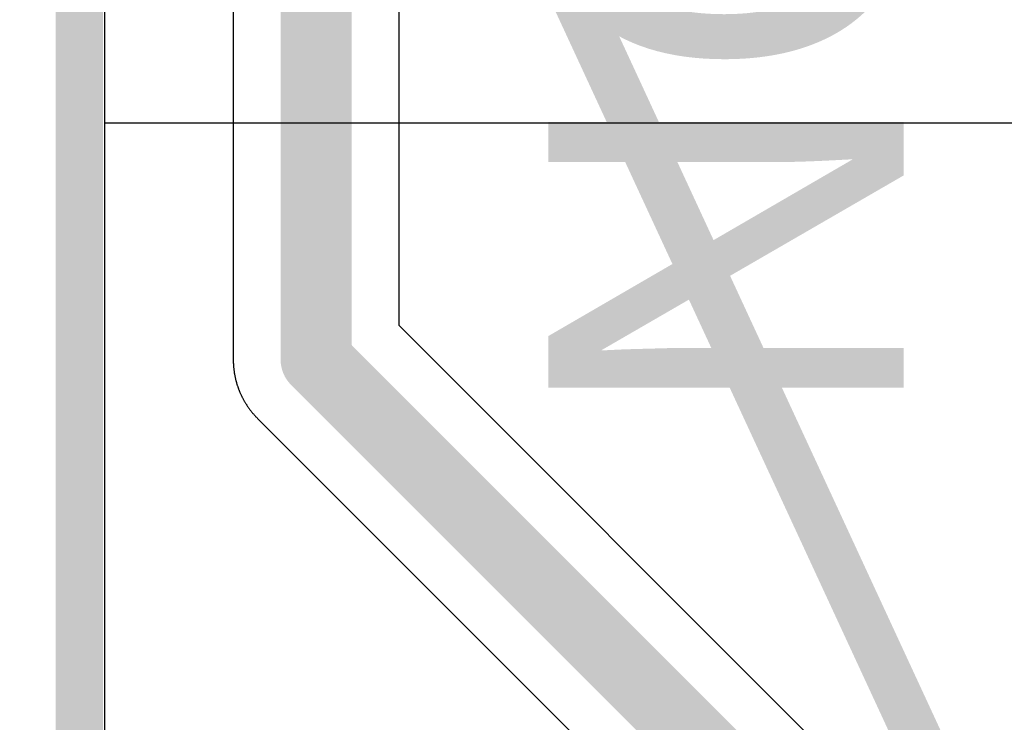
# Model space of a CAD drawing. Header units: millimetres. Extents: x -1.5 to 11.1, y -3 to 5.
# Tile 63 of 256: x -0.013 to 0.195, y 1.873 to 2.022. Entities that reach past the tile are written whole.
import ezdxf

# ---------------------------------------------------------------- set-up
doc = ezdxf.new("R2010")
doc.units = ezdxf.units.MM
doc.header["$MEASUREMENT"] = 0
for name, color, linetype, true_color in [('BottomLayer', 5, 'Continuous', 0x0000ff), ('BottomSolder', 6, 'Continuous', 0xff00ff), ('Document', 7, 'Continuous', 0x7f7f00), ('Metal_2', 7, 'Continuous', 0x7f0000), ('Metal_3', 7, 'Continuous', 0x3f7f00), ('Profile', 6, 'Continuous', 0xff00ff), ('TopLayer', 1, 'Continuous', 0xff0000), ('TopOverlay', 2, 'Continuous', 0xffff00)]:
    doc.layers.add(name, color=color, linetype=linetype, true_color=true_color)
doc.styles.add('textstyle87', font='txt')

msp = doc.modelspace()

# ---------------------------------------------------------------- linework, layer by layer
at = {"layer": 'BottomLayer'}
msp.add_line((0.00541, 0.61541), (0.00541, 3.79459), dxfattribs=at)
at = {"layer": 'BottomSolder'}
for p, q in [((0.00541, 1.46), (0.00541, 2)), ((0.00541, 2), (1.19459, 2))]:
    msp.add_line(p, q, dxfattribs=at)
at = {"layer": 'Document'}
msp.add_lwpolyline([(-0.3, 2.9, 0.01, 0.01, 0), (0.43311, 1.31743, 0.01, 0.01, 0)], format="xyseb", dxfattribs=at)
at = {"layer": 'Metal_2'}
msp.add_line((0.00541, 0.61541), (0.00541, 3.79459), dxfattribs=at)
at = {"layer": 'Metal_3'}
msp.add_line((0.00541, 0.61541), (0.00541, 3.79459), dxfattribs=at)
at = {"layer": 'Profile'}
msp.add_lwpolyline([(0, 0.61, 0.01, 0.01, 0), (0, 3.8, 0.01, 0.01, 0)], format="xyseb", dxfattribs=at)
at = {"layer": 'TopLayer'}
for p, q in [((0.00541, 1.25547), (0.00541, 3.79459)), ((0.0325, 3.2), (0.0325, 1.95)), ((0.0675, 1.95725), (0.0675, 3.19275)), ((0.26237, 1.76237), (0.0675, 1.95725)), ((0.0325, 1.95), (0.0325, 1.94988)), ((0.0325, 1.94988), (0.0325, 1.94976)), ((0.0325, 1.94976), (0.0325, 1.94971)), ((0.0325, 1.94971), (0.0325, 1.94965)), ((0.0325, 1.94965), (0.03251, 1.94953)), ((0.03251, 1.94953), (0.03251, 1.94941)), ((0.03251, 1.94941), (0.03251, 1.9493)), ((0.03251, 1.9493), (0.03252, 1.94918)), ((0.03252, 1.94918), (0.03253, 1.94906)), ((0.03253, 1.94906), (0.03253, 1.94894)), ((0.03253, 1.94894), (0.03254, 1.94883)), ((0.03254, 1.94883), (0.03255, 1.94871)), ((0.03255, 1.94871), (0.03256, 1.94859)), ((0.03256, 1.94859), (0.03257, 1.94847)), ((0.03257, 1.94847), (0.03258, 1.94836)), ((0.03258, 1.94836), (0.03259, 1.94824)), ((0.03259, 1.94824), (0.0326, 1.94812)), ((0.0326, 1.94812), (0.03261, 1.94801)), ((0.03261, 1.94801), (0.03263, 1.94789)), ((0.03263, 1.94789), (0.03264, 1.94777)), ((0.03264, 1.94777), (0.03266, 1.94766)), ((0.03266, 1.94766), (0.03267, 1.94754)), ((0.03267, 1.94754), (0.03269, 1.94742)), ((0.03269, 1.94742), (0.03271, 1.94731)), ((0.03271, 1.94731), (0.03273, 1.94719)), ((0.03273, 1.94719), (0.03275, 1.94708)), ((0.03275, 1.94708), (0.03277, 1.94696)), ((0.03277, 1.94696), (0.03279, 1.94685)), ((0.03279, 1.94685), (0.03281, 1.94673)), ((0.03281, 1.94673), (0.03283, 1.94661)), ((0.03283, 1.94661), (0.03285, 1.9465)), ((0.03285, 1.9465), (0.03288, 1.94638)), ((0.03288, 1.94638), (0.0329, 1.94627)), ((0.0329, 1.94627), (0.03293, 1.94616)), ((0.03293, 1.94616), (0.03295, 1.94604)), ((0.03295, 1.94604), (0.03298, 1.94593)), ((0.03298, 1.94593), (0.03301, 1.94581)), ((0.03301, 1.94581), (0.03304, 1.9457)), ((0.03304, 1.9457), (0.03307, 1.94558)), ((0.03307, 1.94558), (0.0331, 1.94547)), ((0.0331, 1.94547), (0.03313, 1.94536)), ((0.03313, 1.94536), (0.03316, 1.94524)), ((0.03316, 1.94524), (0.03319, 1.94513)), ((0.03319, 1.94513), (0.03322, 1.94502)), ((0.03322, 1.94502), (0.03326, 1.94491)), ((0.03326, 1.94491), (0.03329, 1.94479)), ((0.03329, 1.94479), (0.03333, 1.94468)), ((0.03333, 1.94468), (0.03336, 1.94457)), ((0.03336, 1.94457), (0.0334, 1.94446)), ((0.0334, 1.94446), (0.03344, 1.94435)), ((0.03344, 1.94435), (0.03348, 1.94424)), ((0.03348, 1.94424), (0.03352, 1.94413)), ((0.03352, 1.94413), (0.03356, 1.94401)), ((0.03356, 1.94401), (0.0336, 1.9439)), ((0.0336, 1.9439), (0.03364, 1.94379)), ((0.03364, 1.94379), (0.03368, 1.94368)), ((0.03368, 1.94368), (0.03372, 1.94358)), ((0.03372, 1.94358), (0.03377, 1.94347)), ((0.03377, 1.94347), (0.03381, 1.94336)), ((0.03381, 1.94336), (0.03385, 1.94325)), ((0.03385, 1.94325), (0.0339, 1.94314)), ((0.0339, 1.94314), (0.03395, 1.94303)), ((0.03395, 1.94303), (0.03399, 1.94293)), ((0.03399, 1.94293), (0.03404, 1.94282)), ((0.03404, 1.94282), (0.03409, 1.94271)), ((0.03409, 1.94271), (0.03414, 1.9426)), ((0.03414, 1.9426), (0.03419, 1.9425)), ((0.03419, 1.9425), (0.03424, 1.94239)), ((0.03424, 1.94239), (0.03429, 1.94229)), ((0.03429, 1.94229), (0.03434, 1.94218)), ((0.03434, 1.94218), (0.0344, 1.94208)), ((0.0344, 1.94208), (0.03445, 1.94197)), ((0.03445, 1.94197), (0.0345, 1.94187)), ((0.0345, 1.94187), (0.03456, 1.94176)), ((0.03456, 1.94176), (0.03461, 1.94166)), ((0.03461, 1.94166), (0.03467, 1.94156)), ((0.03467, 1.94156), (0.03473, 1.94145)), ((0.03473, 1.94145), (0.03479, 1.94135)), ((0.03479, 1.94135), (0.03484, 1.94125)), ((0.03484, 1.94125), (0.0349, 1.94115)), ((0.0349, 1.94115), (0.03496, 1.94105)), ((0.03496, 1.94105), (0.03502, 1.94095)), ((0.03502, 1.94095), (0.03508, 1.94085)), ((0.03508, 1.94085), (0.03515, 1.94075)), ((0.03515, 1.94075), (0.03521, 1.94065)), ((0.03521, 1.94065), (0.03527, 1.94055)), ((0.03527, 1.94055), (0.03534, 1.94045)), ((0.03534, 1.94045), (0.0354, 1.94035)), ((0.0354, 1.94035), (0.03547, 1.94025)), ((0.03547, 1.94025), (0.03553, 1.94016)), ((0.03553, 1.94016), (0.0356, 1.94006)), ((0.0356, 1.94006), (0.03566, 1.93996)), ((0.03566, 1.93996), (0.03573, 1.93987)), ((0.03573, 1.93987), (0.0358, 1.93977)), ((0.0358, 1.93977), (0.03587, 1.93968)), ((0.03587, 1.93968), (0.03594, 1.93958)), ((0.03594, 1.93958), (0.03601, 1.93949)), ((0.03601, 1.93949), (0.03608, 1.93939)), ((0.03608, 1.93939), (0.03615, 1.9393)), ((0.03615, 1.9393), (0.03622, 1.93921)), ((0.03622, 1.93921), (0.0363, 1.93912)), ((0.0363, 1.93912), (0.03637, 1.93902)), ((0.03637, 1.93902), (0.03644, 1.93893)), ((0.03644, 1.93893), (0.03652, 1.93884)), ((0.03652, 1.93884), (0.03659, 1.93875)), ((0.03659, 1.93875), (0.03667, 1.93866)), ((0.03667, 1.93866), (0.03675, 1.93857)), ((0.03675, 1.93857), (0.03682, 1.93848)), ((0.03682, 1.93848), (0.0369, 1.9384)), ((0.0369, 1.9384), (0.03698, 1.93831)), ((0.03698, 1.93831), (0.03706, 1.93822)), ((0.03706, 1.93822), (0.03714, 1.93813)), ((0.03714, 1.93813), (0.03722, 1.93805)), ((0.03722, 1.93805), (0.0373, 1.93796)), ((0.0373, 1.93796), (0.03738, 1.93788)), ((0.03738, 1.93788), (0.03746, 1.93779)), ((0.03746, 1.93779), (0.03754, 1.93771)), ((0.03754, 1.93771), (0.03763, 1.93763)), ((0.03763, 1.93763), (0.2325, 1.74275))]:
    msp.add_line(p, q, dxfattribs=at)
for points in [[(0.05, 1.95, 0.015, 0.015, 0), (0.05, 3.2, 0.015, 0.015, 0)], [(0.05, 1.95, 0.015, 0.015, 0), (0.25, 1.75, 0.015, 0.015, 0)]]:
    msp.add_lwpolyline(points, format="xyseb", dxfattribs=at)
msp.add_lwpolyline([(0.04625, 1.95, 0.0075, 0.0075, 1), (0.05375, 1.95, 0.0075, 0.0075, 1)], format="xyseb", close=True, dxfattribs=at)
msp.add_lwpolyline([(0.04625, 1.95, 0.0075, 0.0075, 1), (0.05375, 1.95, 0.0075, 0.0075, 1)], format="xyseb", close=True, dxfattribs=at)

# ---------------------------------------------------------------- texts
at = {"layer": 'TopOverlay', "style": 'textstyle87'}
msp.add_text('NC', height=0.075, rotation=90, dxfattribs=at).set_placement((0.17401, 1.93589))

doc.saveas('drawing.dxf')
